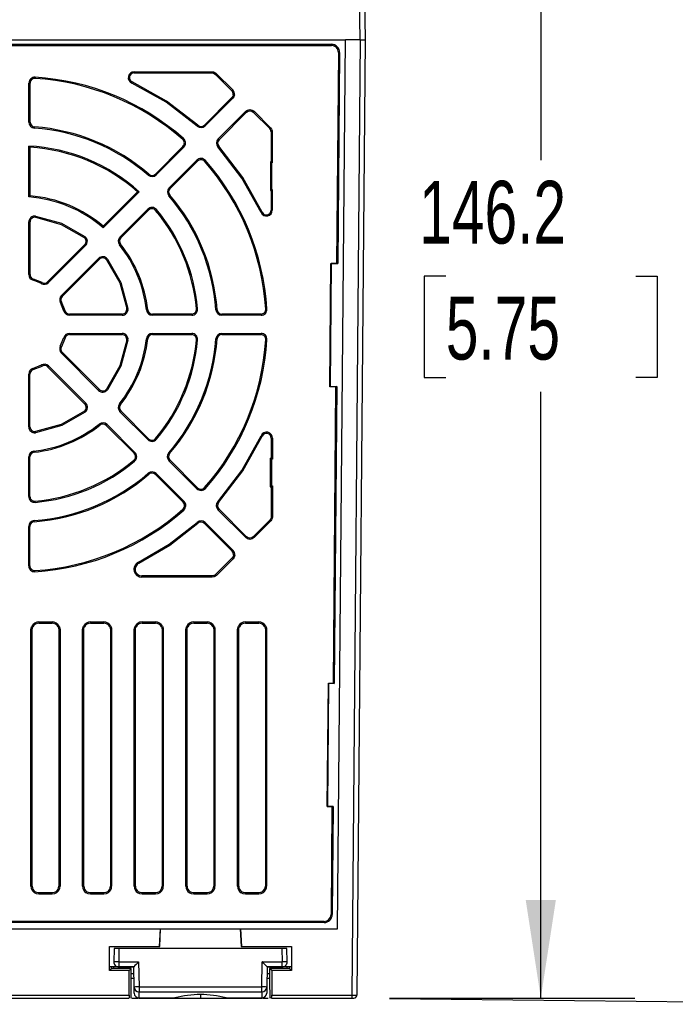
# Model space of a CAD drawing. Header units: millimetres. Extents: x 0 to 838, y 0 to 648.
# Tile 34 of 45: x 707 to 773, y 133 to 233. Entities that reach past the tile are written whole.
import ezdxf

# ---------------------------------------------------------------- set-up
doc = ezdxf.new("R2010")
doc.units = ezdxf.units.MM
doc.header["$LTSCALE"] = 3
doc.layers.add('DIMENSIONS', color=140, linetype='Continuous', lineweight=25)
doc.styles.add('SLDTEXTSTYLE0', font='TXT', dxfattribs={"width": 0.7})
doc.dimstyles.new('SLDDIMSTYLE0', dxfattribs={"dimtxt": 6.474023, "dimasz": 9.906, "dimexe": 0, "dimexo": 0.0625, "dimgap": 1.618506, "dimtad": 0, "dimtih": 1, "dimtoh": 1, "dimrnd": 1e-09, "dimzin": 12, "dimdsep": 46, "dimtxsty": 'SLDTEXTSTYLE0', "dimsah": 1, "dimcen": 0.09, "dimadec": 0, "dimazin": 3, "dimtfac": 1, "dimtofl": 0, "dimtmove": 0, "dimatfit": 3, "dimfxl": 0, "dimfrac": 2, "dimtolj": 1, "dimtzin": 12, "dimarcsym": 0})

# ---------------------------------------------------------------- blocks, each defined once
blk = doc.blocks.new('_D_15')
at = {"layer": 'DIMENSIONS'}
for p, q in [((702.757, 292.294), (801.118, 291.226)), ((791.594, 291.329), (790.864, 224.128)), ((781.117, 212.39), (778.943, 212.39)), ((778.943, 212.39), (778.943, 202.1)), ((800.355, 212.39), (802.529, 212.39)), ((802.529, 212.39), (802.529, 202.1)), ((778.943, 202.1), (781.117, 202.1)), ((802.529, 202.1), (800.355, 202.1)), ((789.879, 133.45), (790.609, 200.651)), ((744.456, 133.944), (799.403, 133.347))]:
    blk.add_line(p, q, dxfattribs=at)
for points in [[(791.594, 291.329), (789.962, 281.44), (793.01, 281.407)], [(789.879, 133.45), (791.51, 143.339), (788.462, 143.372)]]:
    blk.add_solid(points, dxfattribs=at)
at = {"layer": 'DIMENSIONS', "char_height": 6.35, "attachment_point": 1, "style": 'SLDTEXTSTYLE0'}
for s, insert in [('157.9', (778.424, 222.025)), ('6.22', (781.117, 210.286))]:
    blk.add_mtext(s, dxfattribs=dict(at, insert=insert))
blk = doc.blocks.new('_D_16')
at = {"layer": 'DIMENSIONS'}
for p, q in [((758.701, 280.161), (769.3, 280.161)), ((759.775, 280.161), (759.775, 218.812)), ((750.156, 207.073), (747.982, 207.073)), ((747.982, 207.073), (747.982, 196.784)), ((769.394, 207.073), (771.568, 207.073)), ((771.568, 207.073), (771.568, 196.784)), ((747.982, 196.784), (750.156, 196.784)), ((771.568, 196.784), (769.394, 196.784)), ((759.775, 133.985), (759.775, 195.335)), ((744.457, 133.985), (769.3, 133.985))]:
    blk.add_line(p, q, dxfattribs=at)
for points in [[(759.775, 280.161), (758.251, 270.255), (761.299, 270.255)], [(759.775, 133.985), (761.299, 143.891), (758.251, 143.891)]]:
    blk.add_solid(points, dxfattribs=at)
at = {"layer": 'DIMENSIONS', "char_height": 6.35, "attachment_point": 1, "style": 'SLDTEXTSTYLE0'}
for s, insert in [('146.2', (747.463, 216.708)), ('5.75', (750.156, 204.969))]:
    blk.add_mtext(s, dxfattribs=dict(at, insert=insert))

msp = doc.modelspace()

# ---------------------------------------------------------------- linework, layer by layer
for p, q in [((741.491, 230.985), (741.017, 258.131)), ((741.517, 258.136), (741.991, 230.985)), ((674.043, 230.985), (740, 230.985)), ((675.456, 230.529), (738.586, 230.529)), ((675.456, 230.411), (738.586, 230.411)), ((738.586, 230.408), (675.456, 230.408)), ((738.586, 230.529), (738.586, 230.411)), ((738.586, 230.408), (738.586, 230.411)), ((739.2, 140.99), (740, 230.985)), ((739.2, 140.99), (739.999, 230.985)), ((741.491, 230.985), (740, 230.985)), ((741.491, 230.985), (740.647, 134.283)), ((741.991, 230.985), (741.147, 134.283)), ((739.286, 229.702), (739.103, 208.354)), ((739.407, 229.701), (739.224, 208.329)), ((718.621, 227.75), (726.498, 227.75)), ((718.621, 227.75), (718.621, 227.63)), ((718.621, 227.63), (726.498, 227.63)), ((726.498, 227.75), (726.498, 227.63)), ((726.711, 227.58), (726.836, 227.489)), ((726.764, 227.687), (726.921, 227.575)), ((726.836, 227.489), (728.5, 225.826)), ((726.921, 227.575), (728.585, 225.912)), ((707.951, 222.655), (707.953, 226.603)), ((708.072, 222.655), (708.074, 226.604)), ((728.501, 225.15), (725.714, 222.362)), ((728.586, 225.064), (725.799, 222.276)), ((727.114, 220.961), (729.903, 223.748)), ((727.199, 220.876), (729.988, 223.663)), ((730.327, 223.924), (730.327, 223.803)), ((730.665, 223.663), (732.33, 221.999)), ((730.75, 223.748), (732.416, 222.084)), ((732.471, 221.66), (732.457, 221.775)), ((732.471, 221.66), (732.472, 218.65)), ((732.574, 221.804), (732.591, 221.66)), ((732.591, 221.66), (732.593, 218.529)), ((707.948, 215.076), (707.95, 220.23)), ((707.95, 220.23), (708.071, 220.103)), ((708.069, 215.188), (708.071, 220.103)), ((723.549, 220.195), (720.754, 217.398)), ((723.635, 220.11), (720.84, 217.313)), ((722.151, 216.001), (724.948, 218.797)), ((722.236, 215.916), (725.034, 218.712)), ((732.403, 218.65), (732.402, 215.716)), ((732.472, 218.65), (732.403, 218.65)), ((732.524, 218.529), (732.403, 218.65)), ((732.593, 218.529), (732.472, 218.65)), ((732.524, 218.529), (732.523, 215.836)), ((732.593, 218.529), (732.524, 218.529)), ((718.953, 215.596), (715.476, 212.117)), ((719.128, 215.601), (715.483, 211.953)), ((718.953, 215.596), (719.128, 215.601)), ((732.523, 215.836), (732.402, 215.716)), ((732.402, 215.716), (732.473, 215.716)), ((732.594, 215.836), (732.473, 215.716)), ((732.473, 215.716), (732.474, 213.754)), ((732.523, 215.836), (732.594, 215.836)), ((732.594, 215.836), (732.595, 213.754)), ((717.177, 211.031), (719.985, 213.837)), ((717.262, 210.945), (720.071, 213.752)), ((707.944, 207.23), (707.947, 212.546)), ((708.065, 207.23), (708.067, 212.546)), ((713.611, 210.251), (709.852, 206.489)), ((713.697, 210.165), (709.938, 206.404)), ((711.242, 205.099), (715.004, 208.859)), ((711.327, 205.014), (715.089, 208.774)), ((738.414, 195.855), (738.521, 208.354)), ((738.546, 208.329), (738.44, 195.88)), ((738.521, 208.354), (739.103, 208.354)), ((738.521, 208.354), (738.546, 208.329)), ((739.224, 208.329), (738.546, 208.329)), ((709.23, 206.3), (708.37, 206.656)), ((709.288, 206.406), (708.405, 206.772)), ((711.494, 203.53), (711.137, 204.392)), ((711.609, 203.565), (711.244, 204.449)), ((717.39, 203.225), (712.067, 203.225)), ((712.067, 203.225), (712.067, 203.106)), ((712.067, 203.104), (712.067, 203.106)), ((717.39, 203.106), (712.067, 203.106)), ((717.39, 203.104), (712.067, 203.104)), ((717.39, 203.225), (717.39, 203.106)), ((717.39, 203.104), (717.39, 203.106)), ((724.434, 203.225), (720.456, 203.225)), ((720.456, 203.225), (720.456, 203.106)), ((720.456, 203.104), (720.456, 203.106)), ((724.434, 203.106), (720.456, 203.106)), ((724.434, 203.104), (720.456, 203.104)), ((724.434, 203.225), (724.434, 203.106)), ((724.434, 203.104), (724.434, 203.106)), ((731.453, 203.225), (727.485, 203.225)), ((727.485, 203.225), (727.485, 203.106)), ((727.485, 203.104), (727.485, 203.106)), ((731.453, 203.106), (727.485, 203.106)), ((731.453, 203.104), (727.485, 203.104)), ((731.453, 203.225), (731.453, 203.106)), ((731.453, 203.104), (731.453, 203.106)), ((711.135, 199.973), (711.493, 200.836)), ((711.608, 200.801), (711.241, 199.916)), ((712.067, 201.262), (717.391, 201.262)), ((712.067, 201.142), (712.067, 201.262)), ((712.067, 201.142), (717.391, 201.142)), ((717.391, 201.262), (717.391, 201.142)), ((720.455, 201.262), (724.435, 201.262)), ((720.455, 201.262), (720.455, 201.142)), ((720.455, 201.142), (724.435, 201.142)), ((724.435, 201.262), (724.435, 201.142)), ((727.484, 201.262), (731.454, 201.262)), ((727.484, 201.262), (727.484, 201.142)), ((727.484, 201.142), (731.454, 201.142)), ((731.454, 201.262), (731.454, 201.142)), ((715.005, 195.497), (711.238, 199.265)), ((715.09, 195.582), (711.324, 199.351)), ((708.367, 197.712), (709.231, 198.07)), ((708.401, 197.597), (709.288, 197.964)), ((709.853, 197.881), (713.622, 194.114)), ((709.938, 197.966), (713.708, 194.199)), ((707.937, 191.808), (707.94, 197.138)), ((708.058, 191.808), (708.06, 197.139)), ((738.414, 195.855), (738.44, 195.88)), ((738.996, 195.855), (738.414, 195.855)), ((738.44, 195.88), (739.117, 195.88)), ((738.996, 195.855), (738.739, 165.857)), ((739.117, 195.88), (738.86, 165.832)), ((720.071, 190.598), (717.252, 193.42)), ((719.986, 190.512), (717.166, 193.334)), ((715.784, 191.953), (718.607, 189.132)), ((715.87, 192.038), (718.692, 189.218)), ((732.485, 190.659), (732.486, 188.645)), ((732.606, 190.659), (732.607, 188.524)), ((707.934, 184.76), (707.936, 188.754)), ((708.055, 184.76), (708.057, 188.754)), ((725.035, 185.632), (722.219, 188.449)), ((732.394, 188.645), (732.393, 185.72)), ((732.394, 188.645), (732.514, 188.524)), ((732.394, 188.645), (732.486, 188.645)), ((732.607, 188.524), (732.486, 188.645)), ((732.514, 188.524), (732.514, 185.841)), ((732.607, 188.524), (732.514, 188.524)), ((724.949, 185.546), (722.133, 188.363)), ((720.755, 186.986), (723.573, 184.169)), ((720.84, 187.071), (723.659, 184.255)), ((732.514, 185.841), (732.393, 185.72)), ((732.393, 185.72), (732.487, 185.72)), ((732.608, 185.841), (732.487, 185.72)), ((732.487, 185.72), (732.488, 182.698)), ((732.514, 185.841), (732.608, 185.841)), ((732.608, 185.841), (732.609, 182.697)), ((729.988, 180.675), (727.176, 183.489)), ((729.903, 180.589), (727.09, 183.403)), ((732.424, 182.457), (732.349, 182.359)), ((707.931, 177.738), (707.932, 181.728)), ((708.051, 177.738), (708.053, 181.728)), ((725.715, 182.029), (728.53, 179.216)), ((725.8, 182.114), (728.616, 179.301)), ((732.349, 182.359), (730.665, 180.675)), ((732.434, 182.274), (730.75, 180.589)), ((732.528, 182.396), (732.434, 182.274)), ((730.327, 180.413), (730.327, 180.534)), ((728.531, 178.539), (726.846, 176.853)), ((728.616, 178.453), (726.931, 176.767)), ((726.507, 176.713), (719.394, 176.713)), ((719.394, 176.592), (719.394, 176.713)), ((726.507, 176.592), (719.394, 176.592)), ((726.667, 176.74), (726.507, 176.713)), ((726.507, 176.592), (726.507, 176.713)), ((726.708, 176.626), (726.507, 176.592)), ((708.964, 172.053), (710.305, 172.053)), ((708.964, 172.053), (708.964, 171.932)), ((708.964, 171.932), (710.305, 171.932)), ((710.305, 172.053), (710.305, 171.932)), ((714.192, 172.053), (715.532, 172.053)), ((714.192, 172.053), (714.192, 171.932)), ((714.192, 171.932), (715.532, 171.932)), ((715.532, 172.053), (715.532, 171.932)), ((719.419, 172.053), (720.76, 172.053)), ((719.419, 172.053), (719.419, 171.932)), ((719.419, 171.932), (720.76, 171.932)), ((720.76, 172.053), (720.76, 171.932)), ((724.646, 172.053), (725.987, 172.053)), ((724.646, 172.053), (724.646, 171.932)), ((724.646, 171.932), (725.987, 171.932)), ((725.987, 172.053), (725.987, 171.932)), ((729.873, 172.053), (731.214, 172.053)), ((729.873, 172.053), (729.873, 171.932)), ((729.873, 171.932), (731.214, 171.932)), ((731.214, 172.053), (731.214, 171.932)), ((708.164, 145.312), (708.164, 171.253)), ((708.285, 145.312), (708.285, 171.253)), ((710.984, 171.253), (710.984, 145.312)), ((711.105, 171.253), (711.105, 145.312)), ((713.392, 145.312), (713.392, 171.253)), ((713.512, 145.312), (713.512, 171.253)), ((716.212, 171.253), (716.212, 145.312)), ((716.332, 171.253), (716.332, 145.312)), ((718.619, 145.312), (718.619, 171.253)), ((718.74, 145.312), (718.74, 171.253)), ((721.439, 171.253), (721.439, 145.312)), ((721.56, 171.253), (721.56, 145.312)), ((723.846, 145.312), (723.846, 171.253)), ((723.967, 145.312), (723.967, 171.253)), ((726.666, 171.253), (726.666, 145.312)), ((726.787, 171.253), (726.787, 145.312)), ((729.073, 145.312), (729.073, 171.253)), ((729.194, 145.312), (729.194, 171.253)), ((731.893, 171.253), (731.893, 145.312)), ((732.014, 171.253), (732.014, 145.312)), ((738.164, 153.358), (738.271, 165.857)), ((738.296, 165.832), (738.19, 153.384)), ((738.271, 165.857), (738.739, 165.857)), ((738.271, 165.857), (738.296, 165.832)), ((738.86, 165.832), (738.296, 165.832)), ((738.164, 153.358), (738.19, 153.384)), ((738.632, 153.358), (738.164, 153.358)), ((738.19, 153.384), (738.753, 153.384)), ((738.632, 153.358), (738.538, 142.437)), ((738.753, 153.384), (738.659, 142.437)), ((710.305, 144.633), (708.964, 144.633)), ((708.964, 144.512), (708.964, 144.633)), ((710.305, 144.512), (710.305, 144.633)), ((715.533, 144.633), (714.191, 144.633)), ((714.191, 144.512), (714.191, 144.633)), ((715.533, 144.512), (715.533, 144.633)), ((720.76, 144.633), (719.419, 144.633)), ((719.419, 144.512), (719.419, 144.633)), ((720.76, 144.512), (720.76, 144.633)), ((725.987, 144.633), (724.646, 144.633)), ((724.646, 144.512), (724.646, 144.633)), ((725.987, 144.512), (725.987, 144.633)), ((731.214, 144.633), (729.873, 144.633)), ((729.873, 144.512), (729.873, 144.633)), ((731.214, 144.512), (731.214, 144.633)), ((710.305, 144.512), (708.964, 144.512)), ((715.533, 144.512), (714.191, 144.512)), ((720.76, 144.512), (719.419, 144.512)), ((725.987, 144.512), (724.646, 144.512)), ((731.214, 144.512), (729.873, 144.512)), ((737.838, 141.744), (676.204, 141.744)), ((737.838, 141.623), (676.204, 141.623)), ((737.838, 141.623), (737.838, 141.744)), ((692.782, 140.99), (721.261, 140.99)), ((692.783, 140.99), (721.259, 140.99)), ((721.167, 139.21), (721.259, 140.99)), ((721.192, 139.202), (721.285, 140.99)), ((721.261, 140.99), (721.259, 140.99)), ((721.261, 140.99), (729.382, 140.99)), ((729.357, 140.99), (729.45, 139.202)), ((729.382, 140.99), (739.2, 140.99)), ((729.383, 140.99), (729.382, 140.99)), ((729.383, 140.99), (739.2, 140.99)), ((729.383, 140.99), (729.476, 139.21)), ((739.2, 140.99), (739.2, 140.99)), ((716.111, 139.21), (721.167, 139.21)), ((716.111, 136.775), (716.111, 139.21)), ((716.111, 139.21), (716.12, 139.202)), ((716.12, 137.135), (716.12, 139.202)), ((716.12, 139.202), (721.192, 139.202)), ((716.581, 138.985), (716.552, 137.645)), ((717.071, 138.985), (717.048, 137.644)), ((733.571, 138.985), (717.071, 138.985)), ((721.167, 139.21), (721.192, 139.202)), ((729.476, 139.21), (729.45, 139.202)), ((729.45, 139.202), (734.523, 139.202)), ((729.476, 139.21), (734.531, 139.21)), ((733.571, 138.985), (733.595, 137.644)), ((734.09, 137.645), (734.061, 138.985)), ((734.523, 139.202), (734.522, 137.135)), ((734.523, 139.202), (734.531, 139.21)), ((734.531, 139.21), (734.531, 136.775)), ((716.552, 137.645), (716.552, 137.635)), ((717.048, 137.635), (716.552, 137.635)), ((717.048, 137.644), (719.062, 137.644)), ((717.048, 137.644), (717.048, 137.635)), ((717.048, 137.635), (717.048, 137.139)), ((717.048, 137.635), (719.054, 137.635)), ((719.062, 137.644), (719.054, 137.635)), ((719.062, 137.644), (719.107, 135.111)), ((731.536, 135.115), (731.58, 137.644)), ((731.58, 137.644), (733.595, 137.644)), ((731.588, 137.635), (731.58, 137.644)), ((731.588, 137.635), (733.595, 137.635)), ((733.595, 137.635), (733.595, 137.644)), ((733.595, 137.139), (733.595, 137.635)), ((716.111, 136.775), (716.321, 136.985)), ((718.111, 136.775), (716.111, 136.775)), ((718.574, 137.135), (716.12, 137.135)), ((716.321, 136.985), (716.321, 137.135)), ((718.321, 136.985), (716.321, 136.985)), ((716.536, 136.985), (716.539, 137.135)), ((717.036, 136.985), (717.039, 137.135)), ((717.048, 137.139), (718.574, 137.139)), ((718.321, 136.985), (718.111, 136.775)), ((718.112, 134.283), (718.111, 136.775)), ((718.321, 135.685), (718.321, 136.985)), ((718.607, 135.098), (718.571, 137.135)), ((718.574, 137.139), (718.574, 137.135)), ((732.071, 137.135), (732.036, 135.098)), ((732.068, 137.135), (732.068, 137.139)), ((732.068, 137.139), (733.595, 137.139)), ((734.522, 137.135), (732.068, 137.135)), ((732.322, 136.985), (732.321, 135.685)), ((732.531, 136.775), (732.322, 136.985)), ((734.322, 136.985), (732.322, 136.985)), ((732.531, 136.775), (732.531, 134.283)), ((734.531, 136.775), (732.531, 136.775)), ((733.606, 136.985), (733.603, 137.135)), ((734.106, 136.985), (734.103, 137.135)), ((734.322, 137.135), (734.322, 136.985)), ((734.531, 136.775), (734.322, 136.985)), ((718.291, 133.985), (718.321, 135.685)), ((718.321, 136.476), (718.583, 136.476)), ((718.321, 135.985), (718.591, 135.985)), ((732.051, 135.985), (732.321, 135.985)), ((732.06, 136.476), (732.321, 136.476)), ((732.321, 135.685), (732.351, 133.985)), ((718.618, 134.476), (718.607, 135.098)), ((719.107, 135.111), (731.536, 135.115)), ((719.107, 135.111), (719.107, 134.614)), ((719.107, 134.614), (731.536, 134.614)), ((719.117, 133.993), (719.107, 134.614)), ((731.536, 134.614), (731.525, 133.993)), ((731.536, 134.614), (731.536, 135.107)), ((732.036, 135.098), (732.025, 134.476)), ((695.925, 133.985), (718.117, 133.985)), ((695.931, 134.283), (718.112, 134.283)), ((718.382, 133.985), (719.013, 133.985)), ((719.117, 133.993), (722.73, 133.993)), ((719.117, 133.985), (719.117, 133.993)), ((719.117, 133.985), (722.73, 133.985)), ((722.73, 133.985), (722.73, 133.993)), ((722.73, 133.985), (725.321, 133.985)), ((725.321, 134.311), (725.321, 133.985)), ((725.321, 133.985), (727.913, 133.985)), ((727.913, 133.993), (731.525, 133.993)), ((727.913, 133.993), (727.913, 133.985)), ((727.913, 133.985), (731.525, 133.985)), ((731.525, 133.993), (731.525, 133.985)), ((731.629, 133.985), (732.169, 133.985)), ((732.525, 133.985), (740.647, 133.985)), ((732.531, 134.283), (740.647, 134.283)), ((740.647, 134.283), (740.647, 133.985)), ((740.647, 133.985), (740.847, 133.985))]:
    msp.add_line(p, q)
at = {"flags": 128}
for points in [[(726.498, 227.75), (726.635, 227.734), (726.764, 227.687)], [(726.498, 227.63), (726.607, 227.617), (726.711, 227.58)], [(708.59, 227.201), (708.589, 227.186), (708.588, 227.17), (708.587, 227.155), (708.586, 227.14), (708.585, 227.125), (708.584, 227.11), (708.583, 227.095), (708.582, 227.081)], [(724.976, 222.253), (721.836, 224.673), (718.367, 226.608)], [(725.057, 222.343), (721.899, 224.775), (718.418, 226.718)], [(728.637, 225.432), (728.593, 225.279), (728.501, 225.15)], [(728.757, 225.418), (728.702, 225.227), (728.586, 225.064)], [(729.903, 223.748), (730.097, 223.878), (730.327, 223.924)], [(729.988, 223.663), (730.144, 223.767), (730.327, 223.803)], [(730.327, 223.924), (730.555, 223.878), (730.75, 223.748)], [(730.327, 223.803), (730.51, 223.767), (730.665, 223.663)], [(708.505, 222.057), (708.507, 222.072), (708.508, 222.088), (708.509, 222.103), (708.51, 222.119), (708.511, 222.134), (708.512, 222.149), (708.513, 222.163), (708.514, 222.178)], [(732.457, 221.775), (732.409, 221.896), (732.33, 221.999)], [(732.416, 222.084), (732.514, 221.955), (732.574, 221.804)], [(731.452, 213.501), (729.52, 216.978), (727.09, 220.138)], [(731.562, 213.552), (729.618, 217.048), (727.18, 220.218)], [(708.633, 213.139), (708.631, 213.123), (708.629, 213.108), (708.626, 213.093), (708.624, 213.078), (708.622, 213.063), (708.62, 213.048), (708.618, 213.034), (708.616, 213.019)], [(708.616, 213.019), (711.213, 212.303), (713.558, 210.973)], [(708.633, 213.139), (711.251, 212.418), (713.63, 211.07)], [(715.812, 208.721), (717.144, 206.374), (717.863, 203.773)], [(715.908, 208.793), (717.252, 206.429), (717.982, 203.79)], [(739.103, 208.354), (739.165, 208.348), (739.224, 208.329)], [(717.865, 200.594), (717.147, 197.987), (715.812, 195.635)], [(717.984, 200.577), (717.262, 197.95), (715.909, 195.563)], [(739.117, 195.88), (739.057, 195.861), (738.996, 195.855)], [(713.571, 193.392), (711.216, 192.054), (708.605, 191.334)], [(713.643, 193.295), (711.271, 191.946), (708.623, 191.215)], [(708.623, 191.215), (708.62, 191.23), (708.618, 191.245), (708.616, 191.261), (708.614, 191.276), (708.611, 191.291), (708.609, 191.305), (708.607, 191.32), (708.605, 191.334)], [(727.068, 184.227), (729.513, 187.401), (731.462, 190.91)], [(727.158, 184.147), (729.615, 187.338), (731.572, 190.859)], [(708.482, 189.229), (708.48, 189.243), (708.478, 189.258), (708.477, 189.273), (708.475, 189.288), (708.473, 189.303), (708.472, 189.318), (708.47, 189.334), (708.468, 189.349)], [(708.585, 184.163), (708.583, 184.178), (708.582, 184.194), (708.581, 184.209), (708.579, 184.224), (708.578, 184.239), (708.577, 184.254), (708.575, 184.269), (708.574, 184.283)], [(732.488, 182.698), (732.472, 182.573), (732.424, 182.457)], [(732.609, 182.697), (732.589, 182.541), (732.528, 182.396)], [(708.497, 182.205), (708.496, 182.219), (708.495, 182.234), (708.493, 182.248), (708.492, 182.264), (708.491, 182.279), (708.49, 182.294), (708.489, 182.31), (708.488, 182.325)], [(719.04, 178.106), (722.14, 179.921), (724.977, 182.137)], [(719.094, 177.998), (722.211, 179.823), (725.057, 182.047)], [(730.327, 180.413), (730.098, 180.459), (729.903, 180.589)], [(730.327, 180.534), (730.144, 180.571), (729.988, 180.675)], [(730.665, 180.675), (730.51, 180.571), (730.327, 180.534)], [(730.75, 180.589), (730.556, 180.459), (730.327, 180.413)], [(728.667, 178.821), (728.623, 178.669), (728.531, 178.539)], [(728.787, 178.807), (728.732, 178.616), (728.616, 178.453)], [(708.567, 177.14), (708.566, 177.155), (708.565, 177.171), (708.564, 177.186), (708.563, 177.201), (708.562, 177.216), (708.561, 177.231), (708.56, 177.246), (708.559, 177.26)], [(726.846, 176.853), (726.763, 176.786), (726.667, 176.74)], [(726.931, 176.767), (726.827, 176.684), (726.708, 176.626)], [(708.164, 171.253), (708.185, 171.437), (708.249, 171.611)], [(708.285, 171.253), (708.303, 171.409), (708.357, 171.557)], [(710.913, 171.557), (710.966, 171.409), (710.984, 171.253)], [(711.021, 171.611), (711.084, 171.437), (711.105, 171.253)], [(713.392, 171.253), (713.413, 171.437), (713.476, 171.611)], [(713.512, 171.253), (713.53, 171.409), (713.584, 171.557)], [(716.14, 171.557), (716.194, 171.409), (716.212, 171.253)], [(716.248, 171.611), (716.311, 171.437), (716.332, 171.253)], [(718.619, 171.253), (718.64, 171.437), (718.703, 171.611)], [(718.74, 171.253), (718.758, 171.409), (718.811, 171.557)], [(721.367, 171.557), (721.421, 171.409), (721.439, 171.253)], [(721.475, 171.611), (721.539, 171.437), (721.56, 171.253)], [(723.846, 171.253), (723.867, 171.437), (723.931, 171.611)], [(723.967, 171.253), (723.985, 171.409), (724.039, 171.557)], [(726.594, 171.557), (726.648, 171.409), (726.666, 171.253)], [(726.703, 171.611), (726.766, 171.437), (726.787, 171.253)], [(729.073, 171.253), (729.095, 171.437), (729.158, 171.611)], [(729.194, 171.253), (729.212, 171.409), (729.266, 171.557)], [(731.822, 171.557), (731.875, 171.409), (731.893, 171.253)], [(731.93, 171.611), (731.993, 171.437), (732.014, 171.253)], [(738.739, 165.857), (738.8, 165.851), (738.86, 165.832)], [(738.753, 153.384), (738.693, 153.364), (738.632, 153.358)], [(708.964, 144.512), (708.732, 144.546), (708.521, 144.646)], [(708.964, 144.633), (708.767, 144.662), (708.588, 144.747)], [(710.682, 144.747), (710.502, 144.662), (710.305, 144.633)], [(710.749, 144.646), (710.537, 144.546), (710.305, 144.512)], [(714.191, 144.512), (713.959, 144.546), (713.748, 144.646)], [(714.191, 144.633), (713.994, 144.662), (713.815, 144.747)], [(715.909, 144.747), (715.73, 144.662), (715.533, 144.633)], [(715.976, 144.646), (715.765, 144.546), (715.533, 144.512)], [(719.419, 144.512), (719.187, 144.546), (718.975, 144.646)], [(719.419, 144.633), (719.222, 144.662), (719.042, 144.747)], [(721.136, 144.747), (720.957, 144.662), (720.76, 144.633)], [(721.204, 144.646), (720.992, 144.546), (720.76, 144.512)], [(724.646, 144.512), (724.414, 144.546), (724.202, 144.646)], [(724.646, 144.633), (724.449, 144.662), (724.269, 144.747)], [(726.364, 144.747), (726.184, 144.662), (725.987, 144.633)], [(726.431, 144.646), (726.219, 144.546), (725.987, 144.512)], [(729.873, 144.512), (729.641, 144.546), (729.43, 144.646)], [(729.873, 144.633), (729.676, 144.662), (729.497, 144.747)], [(731.591, 144.747), (731.411, 144.662), (731.214, 144.633)], [(731.658, 144.646), (731.446, 144.546), (731.214, 144.512)], [(722.73, 133.993), (722.905, 134.017), (722.932, 134.031)], [(727.71, 134.031), (727.737, 134.017), (727.913, 133.993)]]:
    msp.add_lwpolyline(points, dxfattribs=at)
for centre, radius, start, end in [((738.585, 229.707), 0.822, 359.62457, 89.89206), ((738.586, 229.708), 0.7, 359.51165, 90.00595), ((741.741, 566.166), 335.181, 269.95727, 270.04273), ((739.561, 261.504), 31.803, 269.50506, 269.72271), ((718.61, 227.153), 0.597, 88.88507, 245.95978), ((718.61, 227.153), 0.476, 88.60917, 246.17905), ((663.095, 259.329), 71.099, 333.4769, 333.57409), ((695.224, 259.251), 44.812, 314.8648, 315.01906), ((708.553, 226.603), 0.6, 86.43086, 179.92567), ((707.97, 258.407), 31.803, 269.9701, 270.18774), ((708.553, 226.602), 0.479, 86.49045, 179.85964), ((707.016, 202.16), 24.97, 48.60752, 86.40436), ((707.022, 202.172), 25.078, 48.59763, 86.41425), ((649.61, 258.571), 75.823, 335.06773, 335.15917), ((696.888, 257.588), 44.812, 314.8648, 315.01906), ((728.16, 225.487), 0.481, 353.42361, 44.93947), ((728.164, 225.488), 0.598, 353.23279, 45.1183), ((732.502, 257.242), 32.044, 263.07265, 263.28871), ((760.488, 256.992), 45.135, 224.86967, 225.02323), ((761.6, 255.424), 44.812, 224.98094, 225.1352), ((699.053, 255.424), 44.812, 314.8648, 315.01906), ((708.551, 222.655), 0.6, 180.00791, 265.66623), ((707.968, 254.458), 31.803, 269.9701, 270.18774), ((708.551, 222.655), 0.479, 180.01281, 265.65469), ((689.303, 254.188), 47.88, 318.16531, 318.31007), ((725.376, 222.7), 0.479, 228.22893, 314.96066), ((757.702, 254.204), 45.135, 224.86967, 225.02323), ((707.022, 202.193), 19.92, 49.24749, 85.72779), ((707.018, 202.184), 20.049, 49.2559, 85.71939), ((725.376, 222.7), 0.6, 228.22166, 314.96767), ((700.719, 253.76), 44.812, 314.8648, 315.01906), ((724.705, 253.564), 32.721, 283.70305, 283.9145), ((732.575, 253.464), 31.803, 269.81226, 270.0299), ((687.684, 252.651), 47.889, 318.45738, 318.60172), ((723.21, 220.533), 0.479, 315.13488, 48.53585), ((723.21, 220.533), 0.599, 315.06773, 48.59279), ((727.538, 220.537), 0.6, 135.02075, 221.72172), ((727.538, 220.537), 0.479, 135.02547, 221.70843), ((758.811, 252.637), 44.812, 224.98094, 225.1352), ((707.021, 202.175), 18.079, 47.95655, 87.05528), ((707.015, 202.162), 17.972, 48.3751, 86.63219), ((755.537, 252.038), 45.135, 224.86967, 225.02323), ((698.559, 252.059), 42.813, 311.79023, 311.9521), ((725.372, 218.372), 0.6, 41.47473, 134.94618), ((756.646, 250.473), 44.812, 224.98094, 225.1352), ((725.372, 218.372), 0.479, 41.53814, 134.88305), ((697.85, 250.454), 42.265, 311.2753, 311.43888), ((707.01, 202.167), 24.97, 3.59672, 41.43195), ((707.022, 202.172), 25.078, 3.58681, 41.44187), ((682.965, 249.22), 48.922, 319.2462, 319.38788), ((720.416, 217.737), 0.599, 229.29626, 314.97418), ((720.416, 217.737), 0.479, 229.30399, 314.9668), ((752.742, 249.241), 45.135, 224.86967, 225.02323), ((722.575, 215.577), 0.6, 135.01465, 220.64859), ((722.575, 215.577), 0.479, 135.01986, 220.63507), ((753.848, 247.677), 44.812, 224.98094, 225.1352), ((711.63, 211.213), 5.337, 131.86523, 133.63262), ((707.021, 202.189), 12.92, 49.08664, 85.88842), ((707.025, 202.197), 13.033, 49.57043, 85.40471), ((694.656, 247.105), 42.108, 310.70998, 310.87456), ((707.022, 202.192), 19.92, 4.22232, 40.71802), ((707.014, 202.189), 20.049, 4.23073, 40.70962), ((720.409, 213.413), 0.6, 40.04891, 134.94621), ((751.683, 245.513), 44.812, 224.98094, 225.1352), ((720.409, 213.412), 0.479, 40.11425, 134.88127), ((694.267, 245.486), 41.373, 309.84548, 310.01259), ((707.016, 202.172), 17.964, 5.02257, 40.00717), ((707.022, 202.175), 18.078, 5.01589, 40.01386), ((731.998, 213.742), 0.597, 203.765, 1.14906), ((716.701, 245.379), 35.126, 294.83282, 295.03003), ((731.998, 213.742), 0.476, 203.50002, 1.42713), ((732.578, 245.557), 31.803, 269.81226, 270.0299), ((708.546, 212.546), 0.599, 81.58849, 179.99188), ((707.963, 244.35), 31.803, 269.9701, 270.18774), ((708.547, 212.545), 0.479, 81.72659, 179.84684), ((710.503, 211.836), 4.981, 1.34257, 3.23709), ((671.037, 242.729), 53.07, 323.24687, 323.37711), ((713.272, 210.589), 0.479, 315.14846, 53.30422), ((713.273, 210.589), 0.599, 315.00245, 53.43876), ((717.601, 210.607), 0.6, 135.00089, 218.46145), ((717.601, 210.607), 0.479, 135.007, 218.44754), ((748.874, 242.707), 44.812, 224.98094, 225.1352), ((745.599, 242.094), 45.135, 224.86967, 225.02323), ((691.74, 242.147), 40.782, 308.50707, 308.67699), ((707.035, 202.194), 12.906, 6.41242, 38.52961), ((707.018, 202.187), 13.045, 6.43541, 38.50662), ((715.428, 208.435), 0.599, 36.63704, 135.01413), ((746.701, 240.535), 44.812, 224.98094, 225.1352), ((715.428, 208.434), 0.479, 36.77912, 134.8728), ((692.311, 240.489), 39.516, 306.49236, 306.66733), ((708.542, 207.229), 0.598, 179.90083, 253.29222), ((707.961, 239.033), 31.803, 269.9701, 270.18774), ((708.542, 207.229), 0.477, 179.87383, 253.31414), ((602.236, 238.628), 110.846, 343.23571, 343.29826), ((649.784, 238.258), 67.492, 331.73732, 331.84004), ((709.514, 206.826), 0.598, 241.67768, 315.08504), ((709.514, 206.826), 0.477, 241.65297, 315.11073), ((741.84, 238.332), 45.135, 224.86967, 225.02323), ((711.664, 204.675), 0.598, 134.90863, 208.2806), ((694.021, 236.279), 36.191, 298.22575, 298.41718), ((711.664, 204.676), 0.477, 134.88195, 208.30158), ((742.939, 236.775), 44.812, 224.98094, 225.1352), ((701.929, 235.385), 33.259, 286.7132, 286.92143), ((712.067, 203.702), 0.598, 196.64662, 270.05739), ((712.067, 203.702), 0.477, 196.61992, 270.0802), ((717.39, 203.702), 0.599, 269.97211, 8.42876), ((717.389, 203.704), 0.479, 270.11183, 8.29845), ((713.307, 235.568), 32.119, 278.15374, 278.36918), ((716.276, 235.459), 32.025, 276.42593, 276.64211), ((720.456, 203.703), 0.599, 186.45129, 269.95798), ((720.456, 203.703), 0.479, 186.45723, 269.94631), ((724.434, 203.703), 0.599, 270.03908, 5.01), ((724.434, 203.704), 0.479, 270.10576, 4.95177), ((722.238, 235.543), 31.91, 274.80441, 275.02129), ((724.539, 235.475), 31.903, 274.22153, 274.43852), ((727.486, 203.703), 0.6, 184.26039, 269.94258), ((727.486, 203.703), 0.479, 184.26541, 269.93136), ((731.453, 203.703), 0.599, 270.03873, 3.58144), ((731.453, 203.704), 0.479, 270.10348, 3.52476), ((730.054, 235.533), 31.855, 273.37669, 273.59396), ((712.066, 200.664), 0.599, 89.93374, 163.29427), ((721.055, 232.588), 33.161, 253.23947, 253.4481), ((712.066, 200.664), 0.478, 89.90861, 163.31627), ((707.035, 202.182), 12.906, 321.40149, 353.54056), ((707.018, 202.19), 13.045, 321.42452, 353.51752), ((717.391, 200.663), 0.599, 351.67847, 90.05125), ((717.39, 200.662), 0.479, 351.82357, 89.91427), ((722.628, 232.406), 32.166, 261.48403, 261.69928), ((720.455, 200.662), 0.6, 90.0279, 173.47422), ((723.469, 232.514), 31.988, 263.51967, 263.73602), ((720.455, 200.663), 0.479, 90.03629, 173.46107), ((707.016, 202.177), 17.964, 319.99502, 355.03471), ((707.022, 202.174), 18.078, 319.98826, 355.04147), ((707.022, 202.191), 19.92, 319.21144, 355.72892), ((707.014, 202.195), 20.049, 319.21986, 355.72049), ((724.435, 200.663), 0.6, 355.08849, 89.98194), ((724.435, 200.662), 0.479, 355.15688, 89.92079), ((727.792, 232.43), 31.938, 264.82666, 265.04342), ((707.01, 202.176), 24.97, 318.56958, 356.45908), ((707.022, 202.171), 25.078, 318.55962, 356.46905), ((727.485, 200.662), 0.6, 90.04206, 175.66114), ((729.264, 232.498), 31.879, 265.72233, 265.93943), ((727.485, 200.663), 0.479, 90.0497, 175.64833), ((731.454, 200.663), 0.6, 356.51366, 89.98126), ((731.454, 200.662), 0.479, 356.58004, 89.92177), ((734.016, 232.441), 31.875, 266.2521, 266.46928), ((711.661, 199.689), 0.598, 151.63292, 225.03231), ((728.21, 231.691), 36.022, 241.70526, 241.89724), ((711.661, 199.689), 0.477, 151.60587, 225.05344), ((679.336, 231.194), 45.135, 314.97677, 315.13033), ((708.538, 197.139), 0.598, 106.6446, 180.02452), ((708.538, 197.139), 0.478, 106.61877, 180.04602), ((813.703, 229.343), 109.983, 196.71405, 196.77687), ((709.515, 197.543), 0.599, 44.96146, 118.3252), ((768.088, 229.714), 66.825, 208.26474, 208.36815), ((709.515, 197.543), 0.478, 44.93811, 118.3493), ((678.241, 229.642), 44.812, 314.8648, 315.01906), ((707.956, 228.942), 31.803, 269.9701, 270.18774), ((683.102, 227.425), 45.135, 314.97677, 315.13033), ((715.428, 195.92), 0.599, 224.93491, 323.38731), ((715.428, 195.921), 0.479, 225.06992, 323.25324), ((739.656, 227.471), 39.776, 233.16818, 233.34239), ((713.283, 193.775), 0.479, 306.83418, 44.94754), ((756.484, 225.239), 53.44, 216.58029, 216.71001), ((682.011, 225.875), 44.812, 314.8648, 315.01906), ((713.285, 193.775), 0.599, 306.68852, 45.08155), ((717.591, 193.757), 0.6, 141.43828, 224.93122), ((717.591, 193.758), 0.479, 141.44417, 224.91741), ((742.404, 225.822), 40.541, 231.41832, 231.58886), ((685.264, 225.262), 45.135, 314.97677, 315.13033), ((708.536, 191.807), 0.599, 179.91269, 278.33872), ((707.954, 223.611), 31.803, 269.9701, 270.18774), ((708.537, 191.808), 0.479, 180.04375, 278.19945), ((707.027, 202.174), 12.906, 276.41073, 308.56527), ((707.02, 202.192), 13.045, 276.4338, 308.5422), ((715.446, 191.614), 0.6, 45.05911, 128.50871), ((754.811, 223.746), 50.81, 218.54726, 218.68329), ((715.446, 191.614), 0.479, 45.07025, 128.49795), ((684.173, 223.714), 44.812, 314.8648, 315.01906), ((688.084, 222.44), 45.135, 314.97677, 315.13033), ((720.41, 190.936), 0.599, 225.00376, 319.96991), ((720.41, 190.937), 0.479, 225.06565, 319.90854), ((747.654, 222.468), 41.668, 229.82894, 229.99526), ((732.009, 190.669), 0.597, 359.0926, 156.19595), ((746.116, 222.638), 34.949, 245.21068, 245.40859), ((732.009, 190.669), 0.476, 358.86094, 156.43976), ((732.589, 222.463), 31.803, 269.81226, 270.0299), ((708.535, 188.753), 0.6, 96.45488, 179.92413), ((707.952, 220.557), 31.803, 269.9701, 270.18774), ((708.535, 188.753), 0.479, 96.46288, 179.91075), ((707.019, 202.18), 17.964, 274.96683, 310.04549), ((718.268, 188.794), 0.479, 310.16837, 44.95311), ((756.644, 220.274), 49.631, 219.91494, 220.0546), ((686.995, 220.894), 44.812, 314.8648, 315.01906), ((718.268, 188.794), 0.599, 310.09937, 45.01142), ((722.558, 188.787), 0.6, 139.24766, 224.91537), ((722.558, 188.787), 0.479, 139.25271, 224.90193), ((749.441, 220.864), 41.849, 229.21392, 229.37912), ((690.231, 220.292), 45.135, 314.97677, 315.13033), ((707.022, 202.173), 18.078, 274.96002, 310.05229), ((707.022, 202.191), 19.92, 274.22122, 310.75408), ((707.018, 202.199), 20.049, 274.22965, 310.74564), ((720.417, 186.646), 0.6, 45.07404, 130.69656), ((756.776, 218.768), 48.512, 220.75049, 220.89297), ((720.417, 186.646), 0.479, 45.0846, 130.68626), ((689.143, 218.747), 44.812, 314.8648, 315.01906), ((693.047, 217.474), 45.135, 314.97677, 315.13033), ((725.373, 185.97), 0.599, 225.004, 318.54207), ((725.373, 185.97), 0.479, 225.06411, 318.48231), ((753.995, 217.493), 42.575, 228.4054, 228.56818), ((708.533, 184.76), 0.599, 179.98312, 274.92432), ((707.95, 216.563), 31.803, 269.9701, 270.18774), ((708.534, 184.761), 0.479, 180.04124, 274.8584), ((707.016, 202.183), 24.97, 273.54199, 311.46988), ((723.234, 183.831), 0.479, 311.5919, 44.95367), ((759.753, 215.317), 48.214, 221.3369, 221.48066), ((691.961, 215.931), 44.812, 314.8648, 315.01906), ((723.235, 183.831), 0.599, 311.52487, 45.01041), ((727.515, 183.827), 0.6, 138.17274, 224.90821), ((727.515, 183.827), 0.479, 138.17733, 224.89499), ((755.463, 215.91), 42.546, 228.13288, 228.29537), ((695.188, 215.332), 45.135, 314.97677, 315.13033), ((707.022, 202.17), 25.078, 273.53199, 311.47988), ((751.045, 214.289), 36.878, 239.67203, 239.85989), ((732.593, 214.501), 31.803, 269.81226, 270.0299), ((708.532, 181.727), 0.6, 94.26552, 179.90848), ((707.949, 213.531), 31.803, 269.9701, 270.18774), ((708.532, 181.727), 0.479, 94.27287, 179.89552), ((725.376, 181.689), 0.6, 45.08072, 131.77006), ((760.358, 213.806), 47.485, 221.83091, 221.97648), ((725.376, 181.69), 0.479, 45.09096, 131.76002), ((694.103, 213.79), 44.812, 314.8648, 315.01906), ((764.336, 214.202), 45.135, 224.86967, 225.02323), ((698.001, 212.517), 45.135, 314.97677, 315.13033), ((762.653, 212.517), 45.135, 224.86967, 225.02323), ((696.918, 210.977), 44.812, 314.8648, 315.01906), ((728.19, 178.876), 0.481, 353.42361, 44.93947), ((760.518, 210.382), 45.135, 224.86967, 225.02323), ((728.194, 178.877), 0.598, 353.23279, 45.1183), ((732.532, 210.631), 32.044, 263.07265, 263.28871), ((708.53, 177.738), 0.599, 179.98388, 273.49779), ((707.947, 209.541), 31.803, 269.9701, 270.18774), ((708.53, 177.738), 0.479, 180.04038, 273.43367), ((719.383, 177.388), 0.796, 115.51072, 270.79679), ((719.383, 177.388), 0.675, 115.33424, 270.9354), ((782.453, 209.748), 70.87, 206.51825, 206.61576), ((816.727, 208.595), 95.528, 199.47917, 199.55175), ((758.833, 208.695), 45.135, 224.86967, 225.02323), ((708.962, 171.256), 0.797, 89.86216, 153.56806), ((724.11, 203.334), 35.468, 243.43505, 243.63004), ((708.964, 171.254), 0.679, 89.96927, 153.46), ((710.307, 171.256), 0.797, 26.43195, 90.13783), ((710.305, 171.254), 0.679, 26.53993, 90.0308), ((695.159, 203.334), 35.468, 296.36996, 296.56495), ((714.19, 171.256), 0.797, 89.86216, 153.56806), ((729.338, 203.334), 35.468, 243.43505, 243.63004), ((714.191, 171.254), 0.679, 89.96927, 153.46), ((715.534, 171.256), 0.797, 26.43195, 90.13783), ((715.533, 171.254), 0.679, 26.53993, 90.0308), ((700.386, 203.334), 35.468, 296.36996, 296.56495), ((719.417, 171.256), 0.797, 89.86216, 153.56806), ((734.565, 203.334), 35.468, 243.43505, 243.63004), ((719.419, 171.254), 0.679, 89.96927, 153.46), ((720.762, 171.256), 0.797, 26.43195, 90.13783), ((720.76, 171.254), 0.679, 26.53993, 90.0308), ((705.614, 203.334), 35.468, 296.36996, 296.56495), ((724.644, 171.256), 0.797, 89.86216, 153.56806), ((739.792, 203.334), 35.468, 243.43505, 243.63004), ((724.646, 171.254), 0.679, 89.96927, 153.46), ((725.989, 171.256), 0.797, 26.43195, 90.13783), ((725.987, 171.254), 0.679, 26.53993, 90.0308), ((710.841, 203.334), 35.468, 296.36996, 296.56495), ((729.872, 171.256), 0.797, 89.86216, 153.56806), ((745.019, 203.334), 35.468, 243.43505, 243.63004), ((729.873, 171.254), 0.679, 89.96927, 153.46), ((731.216, 171.256), 0.797, 26.43195, 90.13783), ((731.215, 171.254), 0.679, 26.53993, 90.0308), ((716.068, 203.334), 35.468, 296.36996, 296.56495), ((708.166, 203.056), 31.803, 269.9963, 270.21395), ((711.103, 203.056), 31.803, 269.78605, 270.0037), ((713.394, 203.056), 31.803, 269.9963, 270.21395), ((716.33, 203.056), 31.803, 269.78605, 270.0037), ((718.621, 203.056), 31.803, 269.9963, 270.21395), ((721.558, 203.056), 31.803, 269.78605, 270.0037), ((723.848, 203.056), 31.803, 269.9963, 270.21395), ((726.785, 203.056), 31.803, 269.78605, 270.0037), ((729.076, 203.056), 31.803, 269.9963, 270.21395), ((732.012, 203.056), 31.803, 269.78605, 270.0037), ((708.962, 145.311), 0.797, 179.90074, 236.40285), ((708.166, 177.115), 31.803, 269.9963, 270.21395), ((708.968, 145.314), 0.682, 180.14446, 236.15726), ((660.597, 176.596), 57.598, 326.30932, 326.42968), ((710.302, 145.314), 0.682, 303.84273, 359.85555), ((758.673, 176.596), 57.598, 213.57032, 213.69068), ((710.308, 145.311), 0.797, 303.59717, 0.09924), ((711.103, 177.115), 31.803, 269.78605, 270.0037), ((714.189, 145.311), 0.797, 179.90074, 236.40285), ((713.394, 177.115), 31.803, 269.9963, 270.21395), ((714.195, 145.314), 0.682, 180.14446, 236.15726), ((665.824, 176.596), 57.598, 326.30932, 326.42968), ((715.529, 145.314), 0.682, 303.84273, 359.85555), ((763.9, 176.596), 57.598, 213.57032, 213.69068), ((715.535, 145.311), 0.797, 303.59717, 0.09924), ((716.33, 177.115), 31.803, 269.78605, 270.0037), ((719.416, 145.311), 0.797, 179.90074, 236.40285), ((718.621, 177.115), 31.803, 269.9963, 270.21395), ((719.422, 145.314), 0.682, 180.14446, 236.15726), ((671.051, 176.596), 57.598, 326.30932, 326.42968), ((720.756, 145.314), 0.682, 303.84273, 359.85555), ((769.127, 176.596), 57.598, 213.57032, 213.69068), ((720.762, 145.311), 0.797, 303.59717, 0.09924), ((721.558, 177.115), 31.803, 269.78605, 270.0037), ((724.644, 145.311), 0.797, 179.90074, 236.40285), ((723.848, 177.115), 31.803, 269.9963, 270.21395), ((724.649, 145.314), 0.682, 180.14446, 236.15726), ((676.278, 176.596), 57.598, 326.30932, 326.42968), ((725.984, 145.314), 0.682, 303.84273, 359.85555), ((774.355, 176.596), 57.598, 213.57032, 213.69068), ((725.99, 145.311), 0.797, 303.59717, 0.09924), ((726.785, 177.115), 31.803, 269.78605, 270.0037), ((729.871, 145.311), 0.797, 179.90074, 236.40285), ((729.076, 177.115), 31.803, 269.9963, 270.21395), ((729.877, 145.314), 0.682, 180.14446, 236.15726), ((681.506, 176.596), 57.598, 326.30932, 326.42968), ((731.211, 145.314), 0.682, 303.84273, 359.85555), ((779.582, 176.596), 57.598, 213.57032, 213.69068), ((731.217, 145.311), 0.797, 303.59717, 0.09924), ((732.012, 177.115), 31.803, 269.78605, 270.0037), ((737.838, 142.443), 0.7, 269.99997, 359.51733), ((737.837, 142.445), 0.822, 270.10884, 359.40689), ((738.813, 174.239), 31.803, 269.50506, 269.72271), ((716.826, -159.756), 298.741, 89.95305, 90.04695), ((733.816, -159.756), 298.741, 89.95305, 90.04695), ((716.779, 128.167), 9.48, 88.37787, 91.37291), ((717.048, 137.635), 0.496, 179.92933, 270.0062), ((736.514, 120.263), 24.63, 135.14627, 136.75225), ((715.826, 121.906), 22.268, 43.16255, 44.93892), ((733.863, 128.167), 9.48, 88.62709, 91.62213), ((733.595, 137.635), 0.496, 269.99697, 1.20101), ((718.995, 129.819), 5.293, 88.79212, 94.20765), ((719.103, 135.11), 0.496, 181.43198, 270.46056), ((731.535, 127.941), 7.174, 86.00264, 89.99858), ((731.54, 135.11), 0.496, 269.53944, 358.56802), ((721.911, 134.201), 3.8, 178.76606, 183.25147), ((719.113, 134.489), 0.496, 181.43198, 270.46056), ((719.117, 134.485), 0.5, 181, 270), ((725.321, 124.275), 10.057, 75.06804, 104.93196), ((722.73, 134.485), 0.5, 271.01137, 293.84847), ((731.529, 134.489), 0.496, 269.53944, 358.56802), ((731.525, 134.485), 0.5, 270, 359), ((728.359, 134.207), 4.173, 356.9488, 1.03367), ((740.897, 148.607), 14.327, 269.0002, 270.9998), ((740.847, 134.285), 0.3, 270, 311.19832), ((740.856, 134.268), 0.281, 290.91575, 2.80777), ((740.847, 134.285), 0.3, 329.96456, 359.5)]:
    msp.add_arc(centre, radius, start, end)

# ---------------------------------------------------------------- dimensions: what is measured, and where the dimension line sits
at = {"layer": 'DIMENSIONS'}
for base, p1, p2, angle, picture, middle in [((791.594, 291.329), (740.647, 133.985), (698.947, 292.336), 89.37756, '_D_15', (790.736, 212.39)), ((759.775, 133.985), (754.891, 280.161), (740.647, 133.985), 90, '_D_16', (759.775, 207.073))]:
    dim = msp.add_linear_dim(base=base, p1=p1, p2=p2, angle=angle, dimstyle='SLDDIMSTYLE0', dxfattribs=at)
    dim.commit()
    dim.dimension.update_dxf_attribs({"geometry": picture, "text_midpoint": middle, "dimtype": 160})

doc.saveas('drawing.dxf')
